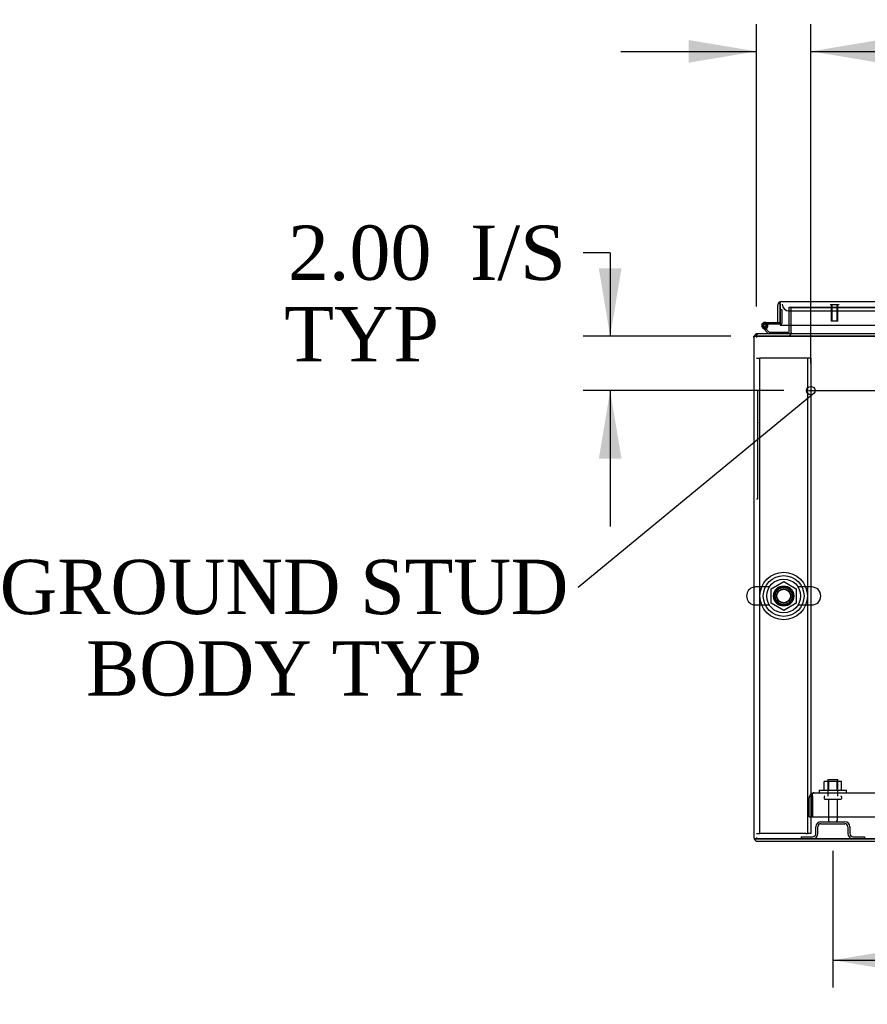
# Model space of a CAD drawing. Header units: inches. Extents: x 2 to 538, y -2 to 358.
# Tile 1 of 22: x 98 to 129, y 46 to 82. Entities that reach past the tile are written whole.
import ezdxf
from ezdxf import colors
from ezdxf.entities.mleader import LeaderData, LeaderLine
from ezdxf.enums import TextEntityAlignment as Align
from ezdxf.lldxf.tags import DXFTag
from ezdxf.math import Vec2, Vec3

# ---------------------------------------------------------------- set-up
doc = ezdxf.new("R2010")
doc.units = ezdxf.units.IN
doc.header["$MEASUREMENT"] = 0
for name, color, linetype in [('COM43134', 7, 'Continuous'), ('COM50677-2', 7, 'Continuous'), ('COM55602-4', 7, 'Continuous'), ('COM55607-2', 7, 'Continuous'), ('COM55738-23', 7, 'Continuous'), ('COM70112-6', 7, 'Continuous'), ('COM70113-6', 7, 'Continuous'), ('COM70220', 7, 'Continuous'), ('COM71186-1', 7, 'Continuous'), ('COM71193-3', 7, 'Continuous'), ('Default', 7, 'Continuous'), ('NTS166105', 7, 'Continuous'), ('NTS18024', 7, 'Continuous'), ('QLB20185', 7, 'Continuous'), ('SCS86415', 7, 'Continuous'), ('STD26089', 7, 'Continuous'), ('STD26258', 7, 'Continuous'), ('WAF25059', 7, 'Continuous'), ('WAF25377', 7, 'Continuous'), ('WAM254785', 7, 'Continuous')]:
    doc.layers.add(name, color=color, linetype=linetype)
doc.styles.add('SEACAD_Times_New_Roman', font='times.ttf')
tags = doc.linetypes.add('CENTER2', pattern=[1.125, 0.75, -0.125, 0.125, -0.125]).pattern_tags.tags
tags[10:11] = [DXFTag(74, 4), DXFTag(75, 0), DXFTag(340, '0'), DXFTag(46, 0.0), DXFTag(50, 0.0), DXFTag(44, 0.0), DXFTag(45, 0.0)]
tags[8:9] = [DXFTag(74, 4), DXFTag(75, 0), DXFTag(340, '0'), DXFTag(46, 0.0), DXFTag(50, 0.0), DXFTag(44, 0.0), DXFTag(45, 0.0)]
tags[6:7] = [DXFTag(74, 4), DXFTag(75, 0), DXFTag(340, '0'), DXFTag(46, 0.0), DXFTag(50, 0.0), DXFTag(44, 0.0), DXFTag(45, 0.0)]
tags[4:5] = [DXFTag(74, 4), DXFTag(75, 0), DXFTag(340, '0'), DXFTag(46, 0.0), DXFTag(50, 0.0), DXFTag(44, 0.0), DXFTag(45, 0.0)]
tags = doc.linetypes.add('HIDDEN2', pattern=[0.1875, 0.125, -0.0625]).pattern_tags.tags
tags[6:7] = [DXFTag(74, 4), DXFTag(75, 0), DXFTag(340, '0'), DXFTag(46, 0.0), DXFTag(50, 0.0), DXFTag(44, 0.0), DXFTag(45, 0.0)]
tags[4:5] = [DXFTag(74, 4), DXFTag(75, 0), DXFTag(340, '0'), DXFTag(46, 0.0), DXFTag(50, 0.0), DXFTag(44, 0.0), DXFTag(45, 0.0)]
doc.dimstyles.new('HAMMOND_(STH_-_540x360)', dxfattribs={"dimtxt": 2, "dimasz": 2.5, "dimexe": 1, "dimexo": 1, "dimgap": 0.5, "dimtad": 0, "dimtih": 1, "dimtoh": 1, "dimzin": 0, "dimdsep": 46, "dimtxsty": 'SEACAD_Times_New_Roman', "dimblk1": '_SE_FILLED', "dimblk2": '_SE_FILLED', "dimsah": 1, "dimcen": 1, "dimadec": 0, "dimazin": 0, "dimtfac": 0.8, "dimtofl": 0, "dimtmove": 0, "dimatfit": 3, "dimfxl": 1, "dimtolj": 1, "dimtzin": 0, "dimarcsym": 0})

# ---------------------------------------------------------------- blocks, each defined once
blk = doc.blocks.new('_SE_FILLED')
at = {"color": 0}
blk.add_line((0, 0), (-1, 0), dxfattribs=at)
blk.add_solid([(0, 0), (-1, -0.1665), (-1, 0.1665), (0, 0)], dxfattribs=at)
blk = doc.blocks.new('SEANNOT_GROUP2')
at = {"layer": 'Default', "color": 7, "linetype": 'CENTER2'}
blk.add_line((126.654, 68.413), (182.665, 68.413), dxfattribs=at)
blk = doc.blocks.new('SE1')
at = {"layer": 'COM43134', "color": 7, "linetype": 'HIDDEN2'}
for p, q in [((126.66, 52.727), (126.66, 53.417)), ((126.784, 53.499), (126.735, 53.566)), ((126.784, 53.499), (126.784, 53.417)), ((126.784, 53.417), (126.785, 53.417)), ((126.785, 53.417), (126.785, 53.566)), ((126.785, 52.727), (126.785, 53.417)), ((126.785, 53.417), (126.785, 52.727)), ((126.844, 53.602), (126.844, 53.602)), ((126.844, 53.602), (126.845, 53.602)), ((126.845, 53.602), (182.475, 53.602)), ((126.66, 52.727), (126.785, 52.727)), ((126.785, 52.727), (182.534, 52.727))]:
    blk.add_line(p, q, dxfattribs=at)
for start, end in [(126.194, 180), (90.1208, 126.194), (90, 90.0589)]:
    blk.add_arc((126.845, 53.417), 0.185, start, end, dxfattribs=at)
blk.add_open_spline([(126.785, 53.566), (126.795, 53.578), (126.805, 53.587), (126.819, 53.596), (126.824, 53.598), (126.834, 53.601), (126.839, 53.602), (126.844, 53.602)], degree=3, knots=[0, 0, 0, 0, 0.5, 0.5, 0.75, 0.75, 1, 1, 1, 1], dxfattribs=at)
at = {"layer": 'COM50677-2', "color": 7, "linetype": 'HIDDEN2'}
for p, q in [((124.723, 69.603), (124.848, 69.603)), ((124.908, 69.603), (124.848, 69.603)), ((124.848, 52.103), (124.848, 69.603)), ((126.538, 69.603), (124.908, 69.603)), ((126.598, 69.603), (126.538, 69.603)), ((126.598, 69.603), (126.598, 52.103)), ((126.723, 69.603), (126.598, 69.603)), ((126.723, 69.603), (126.723, 52.103)), ((124.723, 52.103), (124.848, 52.103)), ((124.908, 52.103), (124.848, 52.103)), ((126.538, 52.103), (124.908, 52.103)), ((126.538, 52.103), (126.598, 52.103)), ((126.723, 52.103), (126.598, 52.103))]:
    blk.add_line(p, q, dxfattribs=at)
blk.add_circle((125.723, 60.853), 0.375, dxfattribs=at)
at = {"layer": 'COM55602-4', "color": 7, "linetype": 'Continuous'}
for p, q in [((124.628, 70.365), (124.628, 51.963)), ((124.636, 70.413), (124.771, 70.413)), ((124.771, 70.413), (124.636, 70.413)), ((132.628, 70.508), (124.771, 70.508)), ((124.771, 70.413), (124.771, 70.413)), ((132.628, 70.413), (124.771, 70.413)), ((124.771, 70.413), (134.407, 70.413)), ((124.636, 51.915), (124.771, 51.915)), ((124.771, 51.915), (124.636, 51.915)), ((124.771, 51.915), (124.771, 51.915)), ((124.771, 51.915), (132.628, 51.915)), ((134.407, 51.915), (124.771, 51.915)), ((124.771, 51.82), (132.628, 51.82))]:
    blk.add_line(p, q, dxfattribs=at)
for centre, start, end in [((124.771, 70.365), 160.3871, 180), ((124.771, 70.365), 90, 160.3871), ((124.771, 51.963), 180, 199.6129), ((124.771, 51.963), 199.6129, 270)]:
    blk.add_arc(centre, 0.143, start, end, dxfattribs=at)
for centre, start_param, end_param in [((124.771, 70.365), 2.799282, 3.141593), ((124.771, 51.963), 3.141593, 3.483903)]:
    blk.add_ellipse(centre, major_axis=(0.143, 0), ratio=0.99836, start_param=start_param, end_param=end_param, dxfattribs=at)
at = {"layer": 'COM55607-2', "color": 7, "linetype": 'Continuous'}
for p, q in [((125.598, 71.401), (125.598, 71.401)), ((125.16, 70.508), (124.949, 70.72)), ((125.028, 70.923), (125.598, 70.923)), ((125.598, 70.861), (125.028, 70.861)), ((125.062, 70.694), (125.186, 70.57)), ((125.083, 70.811), (125.144, 70.817)), ((125.598, 70.923), (125.598, 70.925)), ((125.186, 70.57), (125.881, 70.57)), ((125.881, 70.57), (125.881, 70.513))]:
    blk.add_line(p, q, dxfattribs=at)
at = {"layer": 'COM55607-2', "color": 7, "linetype": 'HIDDEN2'}
for p, q in [((125.598, 71.401), (125.66, 71.401)), ((125.66, 71.401), (125.66, 70.886)), ((124.965, 70.794), (124.965, 70.819)), ((124.992, 70.765), (125.062, 70.694)), ((125.015, 70.869), (125.04, 70.869)), ((125.04, 70.744), (125.015, 70.744)), ((125.145, 70.806), (125.083, 70.806)), ((125.09, 70.819), (125.09, 70.794)), ((125.635, 70.861), (125.598, 70.861)), ((125.881, 70.513), (125.881, 70.508))]:
    blk.add_line(p, q, dxfattribs=at)
at = {"layer": 'COM55607-2', "color": 7, "linetype": 'Continuous'}
blk.add_circle((125.028, 70.806), 0.05, dxfattribs=at)
for radius, start, end in [(0.117, 90, 5.2159), (0.117, 227.608, 287.0274), (0.055, 90, 5.2159), (0.055, 5.2159, 90), (0.117, 5.2159, 28.0398)]:
    blk.add_arc((125.028, 70.806), radius, start, end, dxfattribs=at)
at = {"layer": 'COM55607-2', "color": 7, "linetype": 'HIDDEN2'}
for centre, radius, start, end in [((125.015, 70.819), 0.05, 90, 180), ((125.015, 70.794), 0.05, 180, 270), ((125.028, 70.806), 0.117, 28.0398, 90), ((125.04, 70.819), 0.05, 0, 90), ((125.04, 70.794), 0.05, 270, 0), ((125.635, 70.886), 0.025, 270, 0)]:
    blk.add_arc(centre, radius, start, end, dxfattribs=at)
at = {"layer": 'COM55738-23', "color": 7, "linetype": 'HIDDEN2'}
for p, q in [((126.909, 52.103), (126.909, 52.353)), ((126.981, 52.103), (126.981, 52.353)), ((127.097, 52.54), (127.972, 52.54)), ((127.097, 52.468), (127.972, 52.468)), ((128.087, 52.353), (128.087, 52.103)), ((128.159, 52.353), (128.159, 52.103)), ((126.372, 51.987), (126.794, 51.987)), ((126.372, 51.987), (126.372, 51.915)), ((128.275, 51.987), (128.697, 51.987)), ((128.697, 51.987), (128.697, 51.915))]:
    blk.add_line(p, q, dxfattribs=at)
for centre, radius, start, end in [((127.097, 52.353), 0.188, 90, 180), ((127.097, 52.353), 0.116, 90, 180), ((127.972, 52.353), 0.188, 0, 90), ((127.972, 52.353), 0.115, 0, 90), ((126.794, 52.103), 0.188, 270, 0), ((126.794, 52.103), 0.116, 270, 0), ((128.275, 52.103), 0.188, 180, 270), ((128.275, 52.103), 0.116, 180, 270)]:
    blk.add_arc(centre, radius, start, end, dxfattribs=at)
at = {"layer": 'COM70112-6', "color": 7, "linetype": 'HIDDEN2'}
for p in [(126.003, 71.475), (153.042, 71.477)]:
    blk.add_line(p, (126.003, 71.477), dxfattribs=at)
blk.add_circle((125.723, 60.853), 0.344, dxfattribs=at)
at = {"layer": 'COM70113-6', "color": 7, "linetype": 'HIDDEN2'}
for p, q in [((126.003, 71.475), (153.042, 71.475)), ((126.003, 70.82), (126.003, 71.475)), ((124.723, 70.508), (124.771, 70.508)), ((124.723, 70.5), (124.723, 70.365)), ((124.723, 51.963), (124.723, 51.915))]:
    blk.add_line(p, q, dxfattribs=at)
at = {"layer": 'COM70113-6', "color": 7, "linetype": 'Continuous'}
for p, q in [((126.003, 70.556), (126.003, 70.82)), ((124.723, 70.508), (124.723, 70.5)), ((126.003, 70.556), (126.003, 70.508))]:
    blk.add_line(p, q, dxfattribs=at)
at = {"layer": 'COM70220', "color": 7, "linetype": 'HIDDEN2'}
for p, q in [((125.923, 71.35), (126.173, 71.35)), ((126.173, 71.35), (152.833, 71.35))]:
    blk.add_line(p, q, dxfattribs=at)
blk.add_arc((125.923, 71.6), 0.25, 180, 270, dxfattribs=at)
at = {"layer": 'COM71186-1', "color": 7, "linetype": 'HIDDEN2'}
for p, q in [((125.908, 71.475), (125.908, 70.82)), ((126.003, 71.475), (125.908, 71.475)), ((124.636, 70.413), (124.628, 70.413))]:
    blk.add_line(p, q, dxfattribs=at)
at = {"layer": 'COM71186-1', "color": 7, "linetype": 'Continuous'}
for p, q in [((125.908, 70.82), (125.908, 70.556)), ((124.628, 70.365), (124.628, 70.413))]:
    blk.add_line(p, q, dxfattribs=at)
for radius, start in [(0.048, 270), (0.143, 340.3871)]:
    blk.add_arc((125.86, 70.556), radius, start, 0, dxfattribs=at)
at = {"layer": 'COM71186-1', "color": 7, "linetype": 'HIDDEN2'}
blk.add_arc((125.86, 70.556), 0.143, 270, 340.3871, dxfattribs=at)
at = {"layer": 'COM71193-3', "color": 7, "linetype": 'Continuous'}
for p, q in [((125.503, 70.925), (125.503, 71.552)), ((125.598, 71.615), (125.559, 71.666)), ((125.598, 71.552), (125.598, 71.666)), ((125.598, 71.615), (125.598, 71.552)), ((125.598, 71.552), (125.598, 71.552)), ((125.598, 70.925), (125.598, 71.552)), ((125.598, 71.552), (125.598, 70.82)), ((125.646, 71.695), (125.645, 71.695)), ((125.646, 71.695), (153.36, 71.695)), ((125.646, 71.695), (125.646, 71.695)), ((125.503, 70.925), (125.598, 70.925)), ((125.598, 70.82), (153.408, 70.82))]:
    blk.add_line(p, q, dxfattribs=at)
for start, end in [(127.5036, 180), (90.1561, 127.5036), (90, 90.0762)]:
    blk.add_arc((125.646, 71.552), 0.143, start, end, dxfattribs=at)
blk.add_open_spline([(125.598, 71.666), (125.606, 71.675), (125.614, 71.682), (125.626, 71.69), (125.63, 71.692), (125.638, 71.694), (125.642, 71.695), (125.646, 71.695)], degree=3, knots=[0, 0, 0, 0, 0.5, 0.5, 0.75, 0.75, 1, 1, 1, 1], dxfattribs=at)
at = {"layer": 'NTS166105', "color": 7, "linetype": 'HIDDEN2'}
for p, q in [((127.38, 54.018), (127.218, 54.018)), ((127.218, 53.698), (127.218, 54.018)), ((127.689, 54.018), (127.38, 54.018)), ((127.38, 53.698), (127.38, 54.018)), ((127.85, 54.018), (127.689, 54.018)), ((127.689, 53.698), (127.689, 54.018)), ((127.85, 53.698), (127.85, 54.018))]:
    blk.add_line(p, q, dxfattribs=at)
at = {"layer": 'NTS18024', "color": 7, "linetype": 'HIDDEN2'}
for p, q in [((125.258, 61.116), (125.727, 61.39)), ((125.727, 61.39), (126.188, 61.116)), ((125.258, 60.59), (125.258, 61.116)), ((126.188, 61.116), (126.188, 60.59)), ((125.723, 60.318), (125.258, 60.59)), ((126.188, 60.59), (125.723, 60.318))]:
    blk.add_line(p, q, dxfattribs=at)
blk.add_circle((125.723, 60.853), 0.263, dxfattribs=at)
at = {"layer": 'QLB20185', "color": 7, "linetype": 'HIDDEN2'}
for p, q in [((124.753, 68.413), (124.723, 68.413)), ((124.753, 68.413), (124.753, 68.038)), ((124.753, 68.038), (124.753, 64.788)), ((124.77, 67.254), (124.753, 67.254)), ((124.768, 67.234), (124.753, 67.234)), ((124.77, 67.22), (124.753, 67.22)), ((124.768, 67.218), (124.753, 67.218)), ((124.768, 67.208), (124.753, 67.208)), ((124.768, 67.18), (124.753, 67.18)), ((124.768, 67.095), (124.753, 67.095)), ((124.768, 67.078), (124.753, 67.078)), ((124.753, 67.076), (124.77, 67.076)), ((124.753, 67.076), (124.77, 67.076)), ((124.768, 67.254), (124.768, 67.234)), ((124.768, 67.208), (124.768, 67.218)), ((124.768, 67.18), (124.768, 67.208)), ((124.768, 67.095), (124.768, 67.18)), ((124.768, 67.078), (124.768, 67.095)), ((124.768, 67.078), (124.768, 67.076)), ((124.77, 67.036), (124.753, 67.036)), ((124.768, 66.865), (124.753, 66.865)), ((124.77, 66.83), (124.753, 66.83)), ((124.768, 67.027), (124.768, 67.034)), ((124.768, 66.865), (124.768, 67.027)), ((124.768, 66.932), (124.77, 66.932)), ((124.768, 66.82), (124.768, 66.827)), ((124.768, 66.71), (124.768, 66.82)), ((124.768, 66.679), (124.768, 66.71)), ((124.768, 66.679), (124.753, 66.679)), ((124.768, 66.658), (124.753, 66.658)), ((124.753, 66.651), (124.77, 66.651)), ((124.768, 66.601), (124.753, 66.601)), ((124.768, 66.46), (124.753, 66.46)), ((124.768, 66.377), (124.753, 66.377)), ((124.768, 66.373), (124.753, 66.373)), ((124.768, 66.364), (124.753, 66.364)), ((124.768, 66.353), (124.753, 66.353)), ((124.768, 66.658), (124.768, 66.679)), ((124.768, 66.46), (124.768, 66.601)), ((124.77, 66.594), (124.768, 66.594)), ((124.768, 66.46), (124.77, 66.46)), ((124.768, 66.373), (124.768, 66.377)), ((124.768, 66.364), (124.768, 66.373)), ((124.768, 66.353), (124.768, 66.364)), ((124.768, 66.334), (124.768, 66.353)), ((124.768, 66.334), (124.753, 66.334)), ((124.768, 66.265), (124.753, 66.265)), ((124.768, 66.243), (124.753, 66.243)), ((124.77, 66.163), (124.753, 66.163)), ((124.77, 66.163), (124.753, 66.163)), ((124.768, 66.161), (124.753, 66.161)), ((124.753, 66.029), (124.77, 66.029)), ((124.768, 66.265), (124.768, 66.334)), ((124.768, 66.243), (124.768, 66.265)), ((124.768, 66.154), (124.768, 66.161)), ((124.768, 66.039), (124.768, 66.154)), ((124.768, 66.031), (124.768, 66.039)), ((124.77, 65.949), (124.753, 65.949)), ((124.768, 65.929), (124.753, 65.929)), ((124.768, 65.835), (124.753, 65.835)), ((124.753, 65.819), (124.77, 65.819)), ((124.753, 65.815), (124.77, 65.815)), ((124.77, 65.741), (124.753, 65.741)), ((124.768, 65.734), (124.753, 65.734)), ((124.768, 65.71), (124.753, 65.71)), ((124.768, 65.618), (124.753, 65.618)), ((124.768, 65.929), (124.768, 65.949)), ((124.768, 65.835), (124.768, 65.929)), ((124.768, 65.71), (124.768, 65.734)), ((124.768, 65.618), (124.768, 65.71)), ((124.768, 65.597), (124.768, 65.618)), ((124.753, 65.597), (124.77, 65.597)), ((124.753, 64.788), (124.753, 64.413)), ((124.753, 64.413), (124.723, 64.413))]:
    blk.add_line(p, q, dxfattribs=at)
at = {"layer": 'SCS86415', "color": 7, "linetype": 'HIDDEN2'}
for p, q in [((125.193, 61.184), (124.687, 61.184)), ((126.758, 61.184), (126.253, 61.184)), ((124.687, 60.522), (125.193, 60.522)), ((126.253, 60.522), (126.758, 60.522))]:
    blk.add_line(p, q, dxfattribs=at)
for radius in [0.625, 0.312, 0.252]:
    blk.add_circle((125.723, 60.853), radius, dxfattribs=at)
at = {"layer": 'SCS86415', "color": 7, "linetype": 'Continuous'}
blk.add_arc((124.687, 60.853), 0.331, 100.3132, 259.6868, dxfattribs=at)
at = {"layer": 'SCS86415', "color": 7, "linetype": 'HIDDEN2'}
for centre, start, end in [((124.687, 60.853), 90, 100.3132), ((126.758, 60.853), 270, 90), ((124.687, 60.853), 259.6868, 270)]:
    blk.add_arc(centre, 0.331, start, end, dxfattribs=at)
at = {"layer": 'STD26089', "color": 7, "linetype": 'HIDDEN2'}
for p, q in [((127.347, 54.102), (127.722, 54.102)), ((127.347, 54.102), (127.347, 53.477)), ((127.722, 53.477), (127.722, 54.102)), ((127.209, 53.447), (127.209, 53.407)), ((127.239, 53.377), (127.829, 53.377)), ((127.368, 53.377), (127.368, 52.6)), ((127.7, 52.6), (127.7, 53.377)), ((127.859, 53.407), (127.859, 53.447))]:
    blk.add_line(p, q, dxfattribs=at)
for centre, radius, start, end in [((127.239, 53.447), 0.03, 90, 180), ((127.239, 53.407), 0.03, 180, 270), ((127.829, 53.447), 0.03, 0, 90), ((127.829, 53.407), 0.03, 270, 0), ((127.428, 52.6), 0.06, 180, 270), ((127.64, 52.6), 0.06, 270, 0)]:
    blk.add_arc(centre, radius, start, end, dxfattribs=at)
at = {"layer": 'STD26258', "color": 7, "linetype": 'HIDDEN2'}
for p, q in [((127.442, 71.6), (127.442, 71.569)), ((127.754, 71.569), (127.442, 71.569)), ((127.473, 71.569), (127.473, 70.975)), ((127.503, 70.975), (127.503, 71.569)), ((127.692, 70.975), (127.692, 71.569)), ((127.723, 70.975), (127.723, 71.569)), ((127.754, 71.569), (127.754, 71.6)), ((127.723, 70.975), (127.473, 70.975))]:
    blk.add_line(p, q, dxfattribs=at)
blk.add_circle((126.723, 68.413), 0.156, dxfattribs=at)
at = {"layer": 'WAF25059', "color": 7, "linetype": 'HIDDEN2'}
for p, q in [((127.034, 53.698), (128.034, 53.698)), ((127.034, 53.698), (127.034, 53.602)), ((128.034, 53.602), (128.034, 53.698))]:
    blk.add_line(p, q, dxfattribs=at)
at = {"layer": 'WAF25377', "color": 7, "linetype": 'HIDDEN2'}
for radius in [0.875, 0.34]:
    blk.add_circle((125.723, 60.853), radius, dxfattribs=at)
at = {"layer": 'WAM254785', "color": 7, "linetype": 'HIDDEN2'}
for radius in [0.75, 0.312]:
    blk.add_circle((125.723, 60.853), radius, dxfattribs=at)
blk = doc.blocks.new('DMBLK3716')
at = {"layer": 'Default', "linetype": 'Continuous'}
for points in [[(130.034, 47.027), (130.034, 47.861), (127.534, 47.444)], [(152.159, 47.027), (154.659, 47.444), (152.159, 47.861)]]:
    blk.add_hatch(color=7, dxfattribs=at).paths.add_polyline_path(points)
at = {"layer": 'Default', "color": 7, "linetype": 'Continuous'}
for p, q in [((154.659, 52.377), (154.659, 46.444)), ((127.534, 51.468), (127.534, 46.444)), ((127.534, 47.444), (136.984, 47.444)), ((145.209, 47.444), (154.659, 47.444))]:
    blk.add_line(p, q, dxfattribs=at)
at = {"layer": 'Default', "color": 7, "linetype": 'Continuous', "style": 'SEACAD_Times_New_Roman'}
blk.add_text('27.13', height=2, dxfattribs=at).set_placement((137.684, 48.444), align=Align.TOP_LEFT)
blk = doc.blocks.new('DMBLK3722')
at = {"layer": 'Default', "linetype": 'Continuous'}
for points in [[(122.223, 81.321), (122.223, 80.488), (124.723, 80.905)], [(129.223, 81.321), (126.723, 80.905), (129.223, 80.488)]]:
    blk.add_hatch(color=7, dxfattribs=at).paths.add_polyline_path(points)
at = {"layer": 'Default', "color": 7, "linetype": 'Continuous'}
for p, q in [((124.723, 71.508), (124.723, 81.905)), ((126.723, 69.413), (126.723, 81.905)), ((119.723, 80.905), (124.723, 80.905)), ((126.723, 80.905), (129.651, 80.905)), ((129.651, 80.905), (130.651, 80.905))]:
    blk.add_line(p, q, dxfattribs=at)
at = {"layer": 'Default', "color": 7, "linetype": 'Continuous', "style": 'SEACAD_Times_New_Roman'}
for s, p in [('2.00', (131.494, 81.905)), ('I/S', (138.202, 81.905)), ('TYP', (131.351, 78.905))]:
    blk.add_text(s, height=2, dxfattribs=at).set_placement(p, align=Align.TOP_LEFT)
blk = doc.blocks.new('DMBLK3723')
at = {"layer": 'Default', "linetype": 'Continuous'}
for points in [[(118.916, 72.913), (119.332, 70.413), (119.749, 72.913)], [(118.916, 65.913), (119.749, 65.913), (119.332, 68.413)]]:
    blk.add_hatch(color=7, dxfattribs=at).paths.add_polyline_path(points)
at = {"layer": 'Default', "color": 7, "linetype": 'Continuous'}
for p, q in [((119.332, 73.492), (118.332, 73.492)), ((119.332, 73.492), (119.332, 70.413)), ((123.771, 70.413), (118.332, 70.413)), ((125.723, 68.413), (118.332, 68.413)), ((119.332, 68.413), (119.332, 63.413))]:
    blk.add_line(p, q, dxfattribs=at)
at = {"layer": 'Default', "color": 7, "linetype": 'Continuous', "style": 'SEACAD_Times_New_Roman'}
for s, p in [('2.00', (107.465, 74.492)), ('I/S', (114.173, 74.492)), ('TYP', (107.323, 71.492))]:
    blk.add_text(s, height=2, dxfattribs=at).set_placement(p, align=Align.TOP_LEFT)

msp = doc.modelspace()

# ---------------------------------------------------------------- block references
at = {"layer": 'Default'}
for name in ['SE1', 'SEANNOT_GROUP2']:
    msp.add_blockref(name, (0, 0), dxfattribs=at)

# ---------------------------------------------------------------- dimensions: what is measured, and where the dimension line sits
at = {"layer": 'Default', "color": 7, "linetype": 'Continuous'}
dim = msp.add_linear_dim(base=(126.723, 80.905), p1=(124.723, 70.365), p2=(126.723, 68.413), text='\\A1;<> I/S\\PTYP', dimstyle='HAMMOND_(STH_-_540x360)', override={"dimtmove": 1}, dxfattribs=at)
dim.commit()
dim.dimension.update_dxf_attribs({"geometry": 'DMBLK3722', "text_midpoint": (130.651, 80.905), "dimtype": 160})
dim = msp.add_linear_dim(base=(119.332, 68.413), p1=(124.771, 70.413), p2=(126.723, 68.413), angle=90, text='\\A1;<> I/S\\PTYP', dimstyle='HAMMOND_(STH_-_540x360)', override={"dimtmove": 1}, dxfattribs=at)
dim.commit()
dim.dimension.update_dxf_attribs({"geometry": 'DMBLK3723', "text_midpoint": (118.332, 73.492), "dimtype": 160})
dim = msp.add_linear_dim(base=(154.6593, 47.4439), p1=(127.534, 52.4681), p2=(154.6593, 53.3771), text='\\A1;<>', dimstyle='HAMMOND_(STH_-_540x360)', dxfattribs=at)
dim.commit()
dim.dimension.update_dxf_attribs({"geometry": 'DMBLK3716', "text_midpoint": (141.0966, 47.4439), "dimtype": 160})

# ---------------------------------------------------------------- leaders
ml = msp.add_multileader_mtext('Standard', dxfattribs=at)
ml.set_content('{\\pxsm0.9;\\fTimes New Roman|b0||i0||c0|p34;\\W1.;GROUND STUD\\PBODY TYP\\P}', color=7)
ml.set_leader_properties()
ml.set_arrow_properties(name='_SE_FILLED')
ml.build(insert=Vec2(0, 0))
ml.multileader.update_dxf_attribs({"dogleg_length": 0, "arrow_head_size": 2.5})
ctx = ml.context
ctx.base_point, ctx.char_height, ctx.arrow_head_size, ctx.landing_gap_size = Vec3(96.482, 60.255), 2, 2.5, 0.7
ctx.text_align_type = 1
notes = []
notes.append((ctx, [(0, (1, 1, 0), (118.153, 61.165), (-1, 0), 0, [(0, [(126.849, 68.321)], 0, [])])]))
ctx.mtext.insert, ctx.mtext.alignment = Vec3(107.013, 62.187), 2
for ctx, leaders in notes:
    for number, flags, end, landing, length, lines in leaders:
        leader = LeaderData()
        leader.index, (leader.has_last_leader_line, leader.has_dogleg_vector, leader.attachment_direction) = number, flags
        leader.last_leader_point, leader.dogleg_vector, leader.dogleg_length = Vec3(end), Vec3(landing), length
        for number, points, colour, breaks in lines:
            line = LeaderLine()
            line.index, line.vertices, line.color, line.breaks = number, Vec3.list(points), colors.encode_raw_color(colour), breaks
            leader.lines.append(line)
        ctx.leaders.append(leader)

doc.saveas('drawing.dxf')
